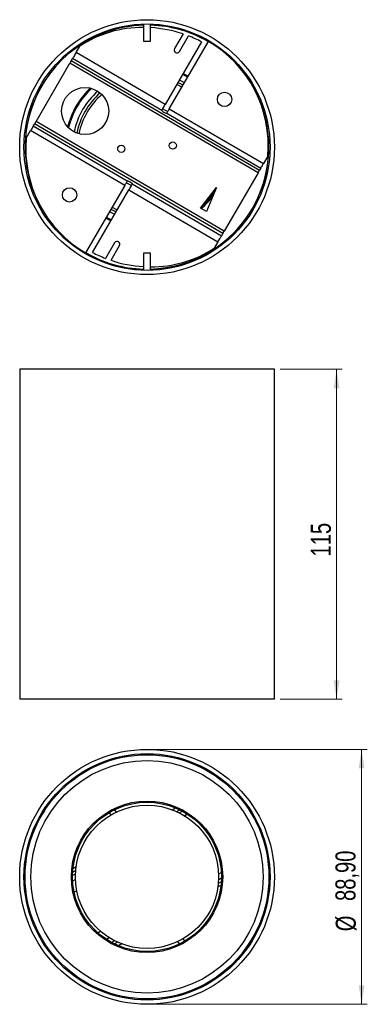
# Model space of a CAD drawing. Header units: millimetres. Extents: x 65 to 125, y 24 to 195.
import ezdxf

# ---------------------------------------------------------------- set-up
doc = ezdxf.new("R2010")
doc.units = ezdxf.units.MM
doc.styles.add('SLDTEXTSTYLE0', font='TXT', dxfattribs={"width": 0.75})
doc.dimstyles.new('SLDDIMSTYLE0', dxfattribs={"dimtxt": 3.5, "dimasz": 3.302, "dimexe": 0, "dimexo": 0.0625, "dimgap": 0.875, "dimtad": 1, "dimlfac": 2, "dimrnd": 1e-09, "dimzin": 12, "dimdsep": 46, "dimtxsty": 'SLDTEXTSTYLE0', "dimsah": 1, "dimcen": 0.09, "dimadec": 0, "dimazin": 3, "dimtfac": 1, "dimtofl": 0, "dimtmove": 0, "dimatfit": 3, "dimfxl": 0, "dimfrac": 2, "dimtolj": 1, "dimtzin": 12, "dimarcsym": 0})

# ---------------------------------------------------------------- blocks, each defined once
blk = doc.blocks.new('_D')
at = {"color": 7, "linetype": 'Continuous', "lineweight": 18}
for p, q in [((109.98, 134.44), (120.84, 134.44)), ((119.84, 76.94), (119.84, 134.44)), ((109.98, 76.94), (120.84, 76.94))]:
    blk.add_line(p, q, dxfattribs=at)
for points in [[(119.84, 134.44), (119.33, 131.14), (120.35, 131.14)], [(119.84, 76.94), (120.35, 80.24), (119.33, 80.24)]]:
    blk.add_solid(points, dxfattribs=at)
at = {"color": 7, "linetype": 'Continuous', "lineweight": 18, "insert": (115.33, 101.81), "char_height": 3.5, "attachment_point": 1, "rotation": 90, "style": 'SLDTEXTSTYLE0'}
blk.add_mtext('115', dxfattribs=at)
blk = doc.blocks.new('_D_1')
at = {"color": 7, "linetype": 'Continuous', "lineweight": 18}
for p, q in [((87.76, 68.18), (125.2, 68.18)), ((124.2, 68.18), (124.2, 23.73)), ((87.76, 23.73), (125.2, 23.73))]:
    blk.add_line(p, q, dxfattribs=at)
for points in [[(124.2, 68.18), (123.7, 64.88), (124.71, 64.88)], [(124.2, 23.73), (124.71, 27.03), (123.7, 27.03)]]:
    blk.add_solid(points, dxfattribs=at)
at = {"color": 7, "linetype": 'Continuous', "lineweight": 18, "char_height": 3.5, "attachment_point": 1, "rotation": 90, "style": 'SLDTEXTSTYLE0'}
for s, insert in [('88,90', (119.64, 41.75)), ('%%c', (119.69, 36.47))]:
    blk.add_mtext(s, dxfattribs=dict(at, insert=insert))

msp = doc.modelspace()

# ---------------------------------------------------------------- linework, layer by layer
at = {"color": 7, "linetype": 'Continuous', "lineweight": 25}
for p, q in [((86.131, 194.6371), (86.131, 191.6712)), ((87.381, 191.6712), (87.381, 194.6371)), ((93.039, 192.9083), (91.5471, 190.3464)), ((92.4113, 189.8432), (93.995, 192.5628)), ((74.3779, 189.6768), (75.0335, 190.8027)), ((86.131, 191.6712), (87.381, 191.6712)), ((96.283, 191.524), (89.9328, 180.6189)), ((90.6478, 179.8596), (97.4844, 191.5998)), ((89.9328, 180.6189), (74.3779, 189.6768)), ((67.3849, 177.6679), (73.2886, 187.8061)), ((106.1266, 168.6838), (73.2886, 187.8061)), ((73.5392, 188.2365), (73.7718, 188.636)), ((106.3773, 169.1143), (73.5392, 188.2365)), ((89.3267, 179.5781), (73.7718, 188.636)), ((89.3267, 179.5781), (89.3141, 179.5564)), ((90.1781, 179.0529), (90.1967, 179.0849)), ((90.1967, 179.0849), (106.6157, 169.5237)), ((90.6478, 179.8596), (107.0669, 170.2985)), ((66.8958, 176.828), (67.1342, 177.2374)), ((83.3148, 167.2669), (66.8958, 176.828)), ((99.9723, 158.1152), (67.1342, 177.2374)), ((100.2229, 158.5456), (67.3849, 177.6679)), ((65.6804, 174.7409), (66.4446, 176.0532)), ((82.8636, 166.4921), (66.4446, 176.0532)), ((107.8311, 171.6108), (107.0669, 170.2985)), ((106.1266, 168.6838), (100.2229, 158.5456)), ((106.6157, 169.5237), (106.3773, 169.1143)), ((83.3334, 167.2988), (83.3148, 167.2669)), ((84.1848, 166.7736), (84.1974, 166.7953)), ((84.1848, 166.7736), (99.7397, 157.7157)), ((82.8636, 166.4921), (76.0271, 154.7519)), ((77.2285, 154.8277), (83.5787, 165.7328)), ((83.5787, 165.7328), (99.1336, 156.6749)), ((96.071, 162.544), (98.854, 166.1308)), ((98.854, 166.1308), (97.108, 161.9402)), ((97.108, 161.9402), (96.071, 162.544)), ((99.9723, 158.1152), (99.7397, 157.7157)), ((81.1002, 156.5085), (79.5165, 153.7889)), ((99.1336, 156.6749), (98.478, 155.549)), ((80.4725, 153.4434), (81.9643, 156.0053)), ((86.131, 154.6712), (86.131, 151.7053)), ((87.381, 154.6712), (86.131, 154.6712)), ((87.381, 151.7053), (87.381, 154.6712)), ((64.531, 134.4397), (64.531, 76.9397)), ((108.981, 134.4397), (64.531, 134.4397)), ((108.981, 76.9397), (108.981, 134.4397)), ((108.981, 76.9397), (64.531, 76.9397)), ((86.131, 67.4237), (86.131, 67.2244)), ((87.381, 67.2244), (87.381, 67.4237)), ((76.0474, 64.3422), (76.0271, 64.3771)), ((80.4636, 56.7585), (80.2119, 57.1906)), ((81.0954, 57.6607), (81.3478, 57.2273)), ((92.412, 34.2527), (92.1596, 34.6861)), ((93.044, 35.1545), (93.2956, 34.7225)), ((97.4601, 27.5709), (97.4844, 27.5292)), ((86.131, 24.6913), (86.131, 24.4919)), ((87.381, 24.4919), (87.381, 24.6913))]:
    msp.add_line(p, q, dxfattribs=at)
at = {"color": 1, "linetype": 'Continuous', "lineweight": 25}
for p, q in [((91.1639, 57.6549), (91.7141, 57.9752)), ((91.9397, 57.3323), (92.4641, 57.6377)), ((92.9515, 57.3866), (92.4419, 57.0898)), ((93.8333, 56.8626), (93.3467, 56.5792)), ((74.2681, 46.5069), (73.7585, 46.2101)), ((74.3063, 47.0774), (73.7815, 46.7718)), ((74.3774, 47.6952), (73.8339, 47.3787)), ((99.7335, 46.7223), (99.2468, 46.4389)), ((74.2656, 45.4679), (73.7791, 45.1846)), ((99.2049, 44.8287), (99.7299, 45.1344)), ((99.7534, 45.6964), (99.2436, 45.3995)), ((99.1333, 44.2106), (99.6771, 44.5273)), ((80.1729, 35.3318), (79.6862, 35.0483)), ((81.0785, 34.8216), (80.5687, 34.5247)), ((81.5811, 34.5794), (81.0565, 34.2739)), ((82.3576, 34.2573), (81.8071, 33.9367))]:
    msp.add_line(p, q, dxfattribs=at)
at = {"color": 7, "linetype": 'Continuous', "lineweight": 25, "flags": 128}
for points in [[(74.3779, 189.6768), (74.2772, 189.5039), (74.1737, 189.3261), (74.0727, 189.1528), (73.9797, 188.9929), (73.8993, 188.8549), (73.8358, 188.7459), (73.7926, 188.6716), (73.7718, 188.636)], [(73.5392, 188.2365), (73.5309, 188.2222), (73.5142, 188.1936), (73.4898, 188.1518), (73.4585, 188.098), (73.4214, 188.0343), (73.3798, 187.9627), (73.335, 187.8858), (73.2886, 187.8061)], [(93.8491, 185.3571), (92.9921, 185.8172), (92.967, 185.8295)], [(92.844, 183.631), (92.0796, 184.0399), (91.9589, 184.0982)], [(93.044, 183.9745), (92.7182, 184.1576), (92.1596, 184.4429)], [(93.2956, 184.4065), (92.7603, 184.7015), (92.412, 184.8763)], [(89.3267, 179.5781), (89.3474, 179.6137), (89.3907, 179.688), (89.4542, 179.797), (89.5345, 179.935), (89.6276, 180.0949), (89.7286, 180.2682), (89.8321, 180.446), (89.9328, 180.6189)], [(90.6478, 179.8596), (90.5643, 179.7162), (90.4837, 179.5778), (90.4087, 179.4489), (90.3419, 179.3342), (90.2856, 179.2375), (90.2417, 179.1621), (90.2117, 179.1106), (90.1967, 179.0849)], [(66.8958, 176.828), (66.8808, 176.8022), (66.8508, 176.7507), (66.8069, 176.6754), (66.7506, 176.5786), (66.6838, 176.4639), (66.6088, 176.3351), (66.5281, 176.1966), (66.4446, 176.0532)], [(67.3849, 177.6679), (67.3385, 177.5882), (67.2937, 177.5113), (67.252, 177.4397), (67.2149, 177.376), (67.1836, 177.3222), (67.1592, 177.2804), (67.1426, 177.2518), (67.1342, 177.2374)], [(106.6157, 169.5237), (106.6307, 169.5495), (106.6607, 169.601), (106.7046, 169.6764), (106.7609, 169.7731), (106.8277, 169.8878), (106.9027, 170.0166), (106.9834, 170.1551), (107.0669, 170.2985)], [(106.1266, 168.6838), (106.173, 168.7635), (106.2178, 168.8404), (106.2595, 168.912), (106.2966, 168.9758), (106.3279, 169.0295), (106.3523, 169.0714), (106.3689, 169.1), (106.3773, 169.1143)], [(82.8636, 166.4921), (82.9472, 166.6355), (83.0278, 166.774), (83.1028, 166.9028), (83.1696, 167.0175), (83.2259, 167.1142), (83.2698, 167.1896), (83.2998, 167.2411), (83.3148, 167.2669)], [(84.1848, 166.7736), (84.164, 166.738), (84.1208, 166.6638), (84.0573, 166.5548), (83.977, 166.4167), (83.8839, 166.2569), (83.7829, 166.0835), (83.6794, 165.9058), (83.5787, 165.7328)], [(80.2119, 161.9384), (80.7517, 161.6408), (81.0954, 161.4683)], [(80.4636, 162.3705), (80.7939, 162.1847), (81.3478, 161.9017)], [(80.6636, 162.714), (81.4325, 162.3024), (81.5485, 162.2463)], [(79.6584, 160.9878), (80.0872, 160.7479), (80.5403, 160.5151)], [(99.9723, 158.1152), (99.9806, 158.1295), (99.9973, 158.1581), (100.0217, 158.2), (100.0529, 158.2537), (100.0901, 158.3174), (100.1317, 158.389), (100.1765, 158.4659), (100.2229, 158.5456)], [(99.1336, 156.6749), (99.2343, 156.8478), (99.3378, 157.0256), (99.4387, 157.199), (99.5318, 157.3588), (99.6122, 157.4969), (99.6757, 157.6058), (99.7189, 157.6801), (99.7397, 157.7157)], [(68.8434, 57.4482), (68.5238, 56.9254), (68.4524, 56.8038)], [(74.4987, 43.5067), (74.4789, 43.4992), (74.0315, 43.2957)], [(78.1667, 36.1996), (78.5623, 36.4868), (78.5807, 36.502)]]:
    msp.add_lwpolyline(points, dxfattribs=at)
at = {"color": 1, "linetype": 'Continuous', "lineweight": 25, "flags": 128}
for points in [[(93.0667, 186.0006), (93.2808, 185.8931), (93.9485, 185.5278)], [(72.9037, 176.7112), (72.9727, 176.9711), (73.2642, 177.9028)], [(80.4407, 160.344), (80.2313, 160.4492), (79.559, 160.8171)]]:
    msp.add_lwpolyline(points, dxfattribs=at)
at = {"color": 7, "linetype": 'Continuous', "lineweight": 25}
for centre, radius in [((86.756, 173.1712), 22.225), ((86.756, 173.1712), 21.475), ((75.9538, 179.4661), 4.11), ((100.282, 181.5), 1.25), ((82.2646, 172.8936), 0.625), ((91.2475, 173.4487), 0.625), ((73.2295, 164.8518), 1.25), ((86.756, 45.9578), 22.225), ((86.756, 45.9578), 21.475), ((86.756, 45.9578), 21.2758), ((86.756, 45.9578), 20.275), ((86.756, 45.9578), 13.2029), ((86.756, 45.9578), 13), ((86.756, 45.9578), 12.5)]:
    msp.add_circle(centre, radius, dxfattribs=at)
for centre, radius, start, end in [((86.756, 173.1712), 21.2758, 91.683371, 160.673988), ((86.0322, 173.7883), 20.2598, 89.720526, 122.879968), ((85.2963, 194.2457), 0.5, 20.867947, 47.90717), ((86.756, 173.1712), 21.2758, 59.793944, 88.316629), ((86.0678, 172.19), 21.8597, 71.403294, 86.555929), ((80.4439, 193.3311), 0.5, 153.440807, 180.48003), ((85.9385, 171.7783), 22.2913, 62.350473, 68.812693), ((86.9209, 173.4597), 20.9918, 354.947093, 59.786534), ((91.9918, 190.1165), 0.5006, 152.654361, 326.919441), ((86.756, 173.1712), 14.1, 133.371452, 166.166432), ((86.756, 173.1712), 13, 131.354465, 168.183419), ((86.756, 173.1712), 12.5, 130.846182, 168.691702), ((86.756, 173.1712), 12.1025, 130.627253, 168.910631), ((86.756, 173.1712), 21.2758, 271.683371, 29.222292), ((86.756, 173.1712), 21.2758, 160.673988, 210.649152), ((90.8729, 181.2386), 2.2934, 227.178404, 252.363256), ((91.1148, 181.6564), 2.3771, 227.660496, 251.94544), ((86.5906, 172.8921), 20.9918, 174.947093, 239.786534), ((107.3711, 168.5577), 0.5, 33.440807, 60.48003), ((82.3967, 164.6953), 2.377, 47.660333, 71.945648), ((82.6386, 165.1132), 2.2934, 47.178273, 72.363441), ((86.756, 173.1712), 14.1, 311.921871, 327.134793), ((105.737, 163.8981), 0.5, 260.867947, 287.90717), ((69.2349, 161.3697), 0.5, 140.867947, 167.90717), ((72.4531, 157.6247), 0.5, 273.440807, 296.239792), ((81.5197, 156.2353), 0.5006, 332.654578, 146.919462), ((86.756, 173.1712), 21.2758, 239.779857, 268.316629), ((87.5727, 174.5726), 22.2905, 242.350338, 248.81281), ((87.4793, 172.5635), 20.2599, 269.722151, 302.879947), ((87.4437, 174.1618), 21.8598, 251.403342, 266.557417), ((86.5906, 46.237), 20.9918, 120.213466, 131.525095), ((72.4531, 61.5043), 0.5, 59.51997, 86.559193), ((69.2349, 57.7593), 0.5, 192.09283, 219.132053), ((105.737, 55.2309), 0.5, 72.09283, 99.132053), ((107.3711, 50.5713), 0.5, 299.51997, 326.559193), ((86.9209, 45.6693), 20.9918, 300.213466, 331.245337), ((80.4439, 25.7979), 0.5, 179.51997, 206.559193), ((85.2963, 24.8833), 0.5, 312.09283, 339.132053)]:
    msp.add_arc(centre, radius, start, end, dxfattribs=at)
at = {"color": 1, "linetype": 'Continuous', "lineweight": 25}
for radius, start, end in [(21.2658, 91.684158, 160.673988), (21.2658, 59.793947, 88.315842), (14.2975, 133.873417, 160.673988), (21.2658, 271.684158, 26.08177), (21.2658, 160.673988, 207.224908), (14.2975, 311.458361, 323.419241), (21.2658, 239.779854, 268.315842)]:
    msp.add_arc((86.756, 173.1712), radius, start, end, dxfattribs=at)

# ---------------------------------------------------------------- dimensions: what is measured, and where the dimension line sits
at = {"color": 7, "linetype": 'Continuous', "lineweight": 18}
dim = msp.add_linear_dim(base=(119.8416, 134.4397), p1=(108.981, 76.9397), p2=(108.981, 134.4397), angle=90, dimstyle='SLDDIMSTYLE0', dxfattribs=at)
dim.commit()
dim.dimension.update_dxf_attribs({"geometry": '_D', "text_midpoint": (119.8416, 105.6897), "dimtype": 160})
dim = msp.add_linear_dim(base=(124.2036, 23.7328), p1=(86.756, 68.1828), p2=(86.756, 23.7328), angle=90, text='%%c<>', dimstyle='SLDDIMSTYLE0', dxfattribs=at)
dim.commit()
dim.dimension.update_dxf_attribs({"geometry": '_D_1', "text_midpoint": (124.2036, 44.9271), "dimtype": 160})

doc.saveas('drawing.dxf')
